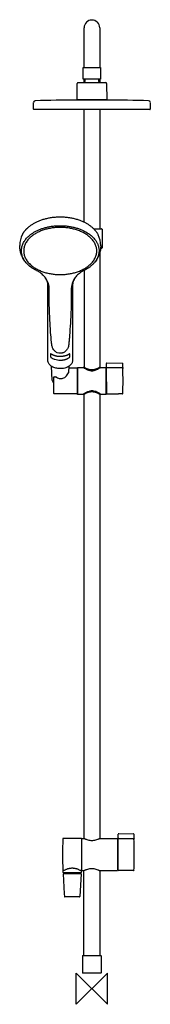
# Model space of a CAD drawing. Header units: millimetres. Extents: x -93 to 75, y -20 to 1247.
import ezdxf

# ---------------------------------------------------------------- set-up
doc = ezdxf.new("R2010")
doc.units = ezdxf.units.MM
doc.header["$MEASUREMENT"] = 0
doc.layers.add('ORIGIN', color=6, linetype='Continuous')
doc.layers.add('PLANNING', color=1, linetype='Continuous')

# ---------------------------------------------------------------- blocks, each defined once
blk = doc.blocks.new('130005_f')
at = {"layer": 'ORIGIN'}
for p, q in [((20, 20), (-20, -20)), ((-20, -20), (-20, 20)), ((-20, 20), (20, -20)), ((20, -20), (20, 20))]:
    blk.add_line(p, q, dxfattribs=at)
at = {"layer": 'PLANNING'}
for p, q in [((-10, 1191.5), (-10, 1236.4)), ((10, 1236.4), (10, 1185.4)), ((-10, 1185.4), (-10, 1191.5)), ((-11, 1185.4), (11, 1185.4)), ((-11, 1170.6), (-11, 1185.4)), ((11, 1185.4), (11, 1170.5)), ((-17.9, 1165.9), (17.9, 1165.9)), ((-11, 1170.6), (0, 1170.6)), ((-11, 1170.5), (-11, 1170.6)), ((-9, 1169.9), (-11, 1170.5)), ((-10, 1166.1), (-10, 1170.2)), ((-9, 1169.9), (-9, 1167.4)), ((0, 1170.6), (11, 1170.6)), ((11, 1170.5), (9, 1169.9)), ((9, 1167.4), (9, 1169.9)), ((10, 1170.2), (10, 1166.1)), ((-19, 1143.9), (-18.9, 1164.9)), ((18.9, 1164.9), (19, 1143.9)), ((-75, 1131.9), (-74.8, 1140.5)), ((19, 1143.9), (-19, 1143.9)), ((19, 1143.4), (-19, 1143.4)), ((-18, 1143.4), (-18, 1143.9)), ((18, 1143.9), (18, 1143.4)), ((72.9, 1142.5), (72.9, 1142.5)), ((74.8, 1140.5), (75, 1131.9)), ((74.5, 1131.4), (-74.5, 1131.4)), ((-10, 986.6), (-10, 1131.4)), ((10, 1131.4), (10, 977.8)), ((2.5, 977.8), (12.5, 977.8)), ((13, 977.3), (13, 953.3)), ((-92.7, 955.9), (-92.7, 956.3)), ((12.5, 952.8), (11.2, 952.8)), ((10, 946.7), (10, 799.5)), ((-60.6, 916), (-60.7, 916)), ((-10, 924.2), (-10, 799.5)), ((-56.5, 808.1), (-56.5, 904.8)), ((-54.8, 890.6), (-54.8, 900.4)), ((-26.5, 900.4), (-26.5, 890.6)), ((-24.9, 904.8), (-24.9, 808.3)), ((-53.2, 816.5), (-53.2, 813.5)), ((-51, 811.3), (-50.6, 811.1)), ((-30.7, 811.1), (-30.3, 811.3)), ((-28.2, 813.5), (-28.2, 816.5)), ((-50.9, 783.2), (-51.9, 800.9)), ((-48.4, 810.1), (-47.8, 809.9)), ((-29.4, 800.9), (-29.9, 792.7)), ((-29.6, 798.9), (-19.3, 798.9)), ((-19, 798.6), (-19, 765.6)), ((-19, 798.1), (-18.3, 798.1)), ((-18.3, 799), (-18.3, 765.2)), ((-11.1, 799.1), (-18.2, 799.1)), ((-11, 799), (-11.1, 799.1)), ((-11, 799.1), (-11, 799.5)), ((-10, 799.5), (-11, 799.5)), ((10, 799.5), (11, 799.5)), ((11, 799.5), (11, 799.1)), ((18.2, 799.1), (11.1, 799.1)), ((18.3, 765.2), (18.3, 799)), ((18.3, 798.1), (18.7, 798.1)), ((18.7, 798.4), (18.7, 804.6)), ((18.7, 780.7), (18.7, 798.5)), ((19.3, 805.2), (39.2, 805)), ((39.8, 799.3), (39.7, 804.5)), ((39.7, 804.5), (39.7, 804.5)), ((-49, 765.7), (-49, 786.9)), ((-48.5, 787.4), (-46.3, 787.4)), ((1.4, 795.1), (1.1, 795)), ((-19.3, 765.4), (-48.7, 765.4)), ((-18.3, 766.1), (-19, 766.1)), ((-18.2, 765.1), (-11.1, 765.1)), ((-11, 765.2), (-11, 764.8)), ((-10, 764.8), (-11, 764.8)), ((-10, 193.4), (-10, 764.8)), ((-3.1, 768.9), (-2.8, 769)), ((1, 769.2), (1.4, 769.2)), ((6.3, 767.8), (6.6, 767.7)), ((10, 765.9), (10.1, 765.8)), ((10, 764.8), (10, 193.4)), ((11, 764.8), (10, 764.8)), ((11, 765.3), (11.1, 765.1)), ((11, 764.8), (11, 765.2)), ((11.1, 765.1), (18.2, 765.1)), ((18.7, 766.1), (18.3, 766.1)), ((-13.9, 193.4), (-36.8, 193.2)), ((-13.3, 192.9), (-13.3, 152.7)), ((-13, 193.1), (-12.7, 193.4)), ((-13, 152.2), (-13, 193.1)), ((-12.7, 193.4), (-10.1, 193.4)), ((10.1, 193.4), (32.7, 193.4)), ((32.7, 193.4), (33, 193.1)), ((33, 193.1), (33, 152.2)), ((33.9, 193.8), (33.9, 199.1)), ((33.9, 193.8), (33.9, 192.8)), ((33.9, 152.5), (33.9, 192.8)), ((34.5, 199.7), (53.4, 199.5)), ((34.5, 193.3), (53.6, 193.2)), ((54.1, 192.5), (54.1, 192.5)), ((33.9, 189.5), (33, 189.5)), ((33, 152.2), (32.7, 152)), ((33, 155.9), (33.9, 155.9)), ((53.6, 152.1), (34.5, 152)), ((-36.8, 147.7), (-35.5, 122)), ((-25.3, 149.2), (-36.5, 149.2)), ((-36.3, 148.2), (-14.3, 148.2)), ((-35.6, 148.7), (-35.6, 148.9)), ((-34.7, 148.2), (-35.6, 148.7)), ((-35.6, 148.6), (-34.7, 148.2)), ((-14.1, 149.2), (-25.3, 149.2)), ((-13.8, 147.7), (-15.3, 118.7)), ((-15, 148.9), (-15, 148.2)), ((-13.8, 151.9), (-13.8, 149.5)), ((-10.3, 151.9), (-12.7, 151.9)), ((32.7, 151.9), (10.3, 151.9)), ((-35.5, 122), (-35.3, 118.7)), ((-35, 118.2), (-34.9, 118.2)), ((-15.8, 118.2), (-34.8, 118.2)), ((-12, 42.4), (-11.7, 42.7)), ((-12, 42.4), (-12, 20.5)), ((-11.3, 42.7), (11.7, 42.7)), ((-10.1, 42.7), (-10.3, 43)), ((10.3, 43), (10, 42.7)), ((11.7, 42.7), (12, 42.4)), ((12, 42.4), (12, 20.5)), ((-11.7, 20.2), (-12, 20.5)), ((2.9, 20.2), (-11.7, 20.2)), ((12, 20.5), (11.7, 20.2))]:
    blk.add_line(p, q, dxfattribs=at)
blk.add_lwpolyline([(-2.8, 795.3), (-3.1, 795.4), (-3.8, 795.6), (-4.2, 795.7), (-4.5, 795.8)], dxfattribs=at)
for centre, radius, start, end in [((0, 1236.4), 10, 0, 180), ((-17.9, 1164.9), 1, 90, 179.6), ((0, 1159.5), 12, 138.5904, 147.769), ((0, 1159.5), 12, 32.231, 41.4096), ((17.9, 1164.9), 1, 0.4, 90.1268), ((-72.8, 1140.5), 2, 91.8998, 179.0025), ((-19, -425.9), 1569.3, 90.0001, 91.9648), ((19, -426.7), 1570.1, 88.0358, 89.9993), ((72.8, 1140.5), 2, 1, 88.1277), ((-74.5, 1131.9), 0.5, 179, 270.2534), ((74.5, 1131.9), 0.502, 270, 0.7501), ((12.5, 977.3), 0.5, 0, 90.1761), ((-59.9, 955.7), 32.8, 154.1113, 178.2382), ((-20.2, 956), 31.6, 359.8352, 26.3819), ((-76.3, 956.2), 16.4, 178.1796, 179.6192), ((12.5, 953.3), 0.502, 270, 359.8239), ((-45.6, 821.4), 11.5, 233.8577, 241.7834), ((-43.6, 824.1), 14.8, 241.8604, 251.0461), ((-35.7, 821.4), 11.5, 298.2166, 306.1573), ((-40.4, 834.6), 25.7, 253.1898, 269.3784), ((-19.3, 798.6), 0.25, 359.9564, 89.9558), ((-18.2, 799), 0.102, 91.1136, 180), ((18.2, 799), 0.101, 359.3656, 89.4044), ((19.3, 804.6), 0.614, 91.3088, 180), ((39.2, 804.5), 0.488, 4.0844, 90.2631), ((39.3, 798.3), 0.497, 1.3932, 89.8052), ((-830.2, 782.1), 870.2, 358.9413, 1.056), ((-48.5, 786.9), 0.512, 91.4134, 179.8788), ((-46.3, 786.9), 0.5, 51.7222, 90), ((-33, 794.8), 3.46, 358.5112, 20.3718), ((0, 807.7), 12.7, 257.3902, 275.0515), ((-46.3, 783.5), 4.6, 183.2398, 197.8489), ((-45.5, 783.7), 5.4, 197.8489, 221.2728), ((16032.5, 773.2), 16013.8, 179.97306, 180.02694), ((-48.7, 765.7), 0.3, 180, 269.9985), ((-19.3, 765.6), 0.25, 270, 0.0877), ((-18.2, 765.2), 0.1, 178.7572, 270.0104), ((-0.1, 757.5), 11.8, 84.4609, 103.272), ((-0.8, 752), 17.3, 65.8236, 82.7802), ((-7.5, 737.5), 33.4, 58.3682, 64.8802), ((-14.6, 726), 46.8, 56.9604, 58.1502), ((18.2, 765.2), 0.102, 271.1186, 360), ((19.3, 765.7), 0.55, 180.0269, 269.8415), ((39.3, 765.8), 0.5, 270.4997, 358.7553), ((662.4, 172.7), 700, 178.37, 181.6427), ((-13.9, 192.9), 0.597, 4.3223, 90.4958), ((34.5, 199.1), 0.597, 89.5, 175.5209), ((34.5, 192.7), 0.598, 89.5498, 174.6309), ((53.4, 199), 0.5, 1.6777, 89.4999), ((53.6, 192.7), 0.499, 1.4371, 89.6511), ((-845.5, 172.7), 899.8, 359.9999, 1.2591), ((-13.4, 188.3), 0.4, 284.5021, 353.4186), ((-845.9, 172.7), 900.2, 358.7209, 359.9999), ((-37.1, 151.9), 0.3, 0.0018, 76.1735), ((-13.5, 151.9), 0.301, 112.6911, 179.9431), ((-13.8, 152.7), 0.502, 291.7637, 3.6279), ((-13.4, 157.1), 0.4, 8.5228, 75.5037), ((34.5, 152.5), 0.597, 184.4948, 270.4928), ((53.6, 152.6), 0.502, 270.4498, 358.6829), ((-36.5, 149.5), 0.299, 179.8285, 270.289), ((-36.3, 147.7), 0.502, 90, 179.7221), ((-35.9, 148.9), 0.3, 0.0025, 81.2041), ((-14.7, 148.9), 0.3, 93.905, 180), ((-14.3, 147.7), 0.5, 0.003, 90.1822), ((-13.5, 153.1), 1.19, 241.8122, 256.614), ((-14.1, 149.5), 0.3, 266.8887, 0.0815), ((-34.8, 118.7), 0.5, 182.8975, 271.0777), ((-15.8, 118.7), 0.5, 270.0003, 357.1474)]:
    blk.add_arc(centre, radius, start, end, dxfattribs=at)
for points, weights in [([(-81.1, 980.2), (-50, 1006.6), (-9.6, 986.3)], [1, 0.707106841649, 1]), ([(-89.4, 970), (-86.7, 975.6), (-81.1, 980.2)], [0.895066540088, 0.931524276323, 1]), ([(-40.7, 979.6), (-87.6, 979.6), (-87.6, 949.3)], [1, 0.707106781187, 1]), ([(-80.2, 969.2), (-49.9, 994.8), (-10.3, 975.1)], [1, 0.707107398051, 1]), ([(6.3, 949.3), (6.3, 979.6), (-40.7, 979.6)], [1, 0.707106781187, 1]), ([(-9.6, 986.3), (3.1, 979.9), (8.1, 970)], [1, 0.931271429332, 0.954150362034]), ([(-84.5, 934.2), (-99.9, 952.6), (-80.2, 969.2)], [0.88278342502, 0.788127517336, 1]), ([(-10.3, 975.1), (9.2, 965.5), (9.2, 949.6)], [1, 0.896872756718, 1]), ([(-87.6, 949.3), (-87.6, 918.9), (-40.7, 918.9)], [1, 0.707106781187, 1]), ([(-40.7, 918.9), (6.3, 918.9), (6.3, 949.3)], [1, 0.707106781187, 1]), ([(9.2, 949.6), (9.2, 941.4), (3.2, 934.2)], [1, 0.944155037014, 0.94879185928]), ([(-40.7, 813.4), (-47.5, 813.4), (-52.2, 816.5)], [1, 0.918079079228, 1]), ([(-29.2, 816.5), (-33.8, 813.4), (-40.7, 813.4)], [1, 0.918079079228, 1]), ([(-40.7, 808.8), (-35, 808.8), (-30.7, 811.1)], [1, 0.931725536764, 0.977253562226]), ([(18.7, 798.5), (18.8, 798.9), (19.3, 798.9)], [1, 0.769708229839, 1]), ([(-48.5, 787.4), (-48.5, 787.4), (-48.5, 787.4)], [0.947827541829, 0.965218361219, 1]), ([(-12.7, 193.4), (-12.7, 193.5), (-12.7, 193.4)], [0.942937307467, 0.934107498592, 0.926149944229]), ([(-11.7, 42.7), (-11.7, 42.7), (-11.3, 42.7)], [0.91270613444, 0.946627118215, 1]), ([(11.7, 20.2), (11.8, 20.2), (2.9, 20.2)], [0.92122110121, 0.754005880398, 1])]:
    blk.add_rational_spline(points, weights, degree=2, dxfattribs=at)
for points, knots in [([(-85.2, 935.2), (-85.8, 935.9), (-87, 937.5), (-89, 940.8), (-91.7, 946.7), (-92.7, 952.2), (-92.7, 955.9)], [0, 0, 0, 0, 2.90177, 5.791206, 11.426039, 22.395949, 22.395949, 22.395949, 22.395949]), ([(11.3, 955.9), (11.3, 955), (11.3, 953.2), (10.8, 949.6), (9.1, 943.2), (6.4, 938.3), (4.1, 935.3)], [181.72517, 181.72517, 181.72517, 181.72517, 184.441124, 187.154214, 192.646785, 203.927561, 203.927561, 203.927561, 203.927561]), ([(-70.9, 924), (-71.6, 924.3), (-72.9, 925), (-75.5, 926.5), (-79.6, 929.3), (-82.7, 932.1), (-84.5, 934.2)], [0, 0, 0, 0, 2.299222, 4.554832, 8.928726, 17.133055, 17.133055, 17.133055, 17.133055]), ([(3.2, 934.2), (2.7, 933.7), (1.8, 932.7), (-0.1, 930.8), (-4, 927.6), (-7.7, 925.3), (-10.4, 924)], [222.455883, 222.455883, 222.455883, 222.455883, 224.43266, 226.453345, 230.661529, 239.589046, 239.589046, 239.589046, 239.589046]), ([(-60.7, 916), (-61, 916.4), (-61.7, 917.2), (-63.2, 918.7), (-66.1, 921.2), (-68.9, 923), (-70.9, 923.9)], [191.858179, 191.858179, 191.858179, 191.858179, 193.425216, 195.023847, 198.249954, 204.870442, 204.870442, 204.870442, 204.870442]), ([(-54.8, 900.4), (-54.8, 905.1), (-56.3, 909.9), (-59.6, 914.7), (-60.1, 915.3), (-60.6, 916)], [191.2153225, 191.2153225, 191.2153225, 191.2153225, 191.7153226, 191.7153226, 191.7976018, 191.7976018, 191.7976018, 191.7976018]), ([(-56.5, 904.8), (-56.5, 905.3), (-56.5, 906.2), (-56.7, 908.1), (-57.6, 911.3), (-59, 913.8), (-60.1, 915.3)], [245.059452, 245.059452, 245.059452, 245.059452, 246.475874, 247.869894, 250.670209, 256.40671, 256.40671, 256.40671, 256.40671]), ([(-20.6, 916), (-21.2, 915.4), (-21.7, 914.7), (-25, 909.9), (-26.5, 905.1), (-26.5, 900.4)], [13.012159, 13.012159, 13.012159, 13.012159, 13.0953933, 13.0953933, 13.5954622, 13.5954622, 13.5954622, 13.5954622]), ([(-21.5, 914.9), (-21.7, 914.6), (-22.2, 913.8), (-23.2, 912.2), (-24.4, 909.3), (-24.9, 906.6), (-24.9, 904.8)], [0, 0, 0, 0, 1.385715, 2.76548, 5.488021, 10.861291, 10.861291, 10.861291, 10.861291]), ([(-10.4, 923.9), (-10.9, 923.7), (-11.9, 923.2), (-13.8, 922.1), (-16.9, 919.9), (-19.3, 917.7), (-20.6, 916)], [0, 0, 0, 0, 1.686803, 3.350038, 6.621084, 13.012159, 13.012159, 13.012159, 13.012159]), ([(-40.7, 817.6), (-42, 817.6), (-43.9, 818), (-46.1, 819.2), (-47.6, 820.4), (-48.9, 821.8), (-50.4, 824.2), (-51.2, 826.6), (-51.5, 828.6), (-51.6, 829.4), (-51.7, 830.6), (-52.1, 834.5), (-52.9, 843.5), (-53.6, 854.6), (-54.2, 866.2), (-54.7, 877.4), (-54.9, 885.6), (-54.8, 890.6)], [102.40846, 102.40846, 102.40846, 102.40846, 106.31758, 108.149262, 110.118156, 111.897356, 114.037399, 118.300603, 119.648894, 120.002184, 120.81131, 123.221819, 131.624825, 147.893867, 156.649555, 166.490305, 181.382436, 181.382436, 181.382436, 181.382436]), ([(-26.5, 890.6), (-26.5, 885.7), (-26.7, 874.3), (-27.5, 857.6), (-28.4, 843.9), (-29.1, 835.7), (-29.5, 831.8), (-29.7, 829.3), (-30, 827.1), (-30.5, 825.3), (-31.4, 823.4), (-32.5, 821.7), (-33.8, 820.3), (-35.3, 819.1), (-36.7, 818.4), (-37.9, 818), (-38.6, 817.8), (-39.2, 817.7), (-39.9, 817.6), (-40.3, 817.6), (-40.7, 817.6)], [23.428138, 23.428138, 23.428138, 23.428138, 38.089593, 57.568103, 73.681465, 79.083744, 82.24014, 85.421093, 86.597431, 88.924954, 91.005508, 92.891347, 94.94925, 96.845026, 98.663673, 99.552614, 100.509305, 101.024856, 101.389238, 102.40846, 102.40846, 102.40846, 102.40846]), ([(-52.2, 816.5), (-52.2, 816.6), (-52.3, 816.6), (-52.4, 816.7), (-52.5, 816.7), (-52.6, 816.8), (-52.9, 816.8), (-53.1, 816.8), (-53.2, 816.6), (-53.2, 816.5)], [33.145897, 33.145897, 33.145897, 33.145897, 33.4149, 33.452798, 33.504823, 33.609383, 33.957168, 34.182464, 34.421038, 34.421038, 34.421038, 34.421038]), ([(-53.2, 813.5), (-53.2, 813.5), (-53.1, 813.4), (-53.1, 813.1), (-52.9, 812.8), (-52.7, 812.6), (-52.6, 812.4), (-52.5, 812.3), (-52.4, 812.2), (-52.4, 812.2), (-52.4, 812.1)], [37.420225, 37.420225, 37.420225, 37.420225, 37.571463, 37.727586, 38.137172, 38.568864, 38.718847, 38.900855, 38.964809, 39.049225, 39.049225, 39.049225, 39.049225]), ([(-28.2, 816.5), (-28.2, 816.6), (-28.2, 816.6), (-28.2, 816.8), (-28.4, 816.8), (-28.6, 816.8), (-28.7, 816.8), (-28.8, 816.7), (-28.9, 816.7), (-29, 816.6), (-29.1, 816.6), (-29.2, 816.5)], [4.627861, 4.627861, 4.627861, 4.627861, 4.752997, 4.861785, 5.092496, 5.284703, 5.390302, 5.530286, 5.574515, 5.68663, 5.889809, 5.889809, 5.889809, 5.889809]), ([(-28.9, 812.1), (-28.9, 812.2), (-28.9, 812.2), (-28.8, 812.3), (-28.7, 812.4), (-28.6, 812.6), (-28.3, 812.9), (-28.2, 813.3), (-28.2, 813.5)], [0, 0, 0, 0, 0.082995, 0.145711, 0.32736, 0.477892, 0.935768, 1.628673, 1.628673, 1.628673, 1.628673]), ([(-40.7, 797.9), (-41.6, 797.9), (-43.6, 798), (-47.2, 798.7), (-51.3, 800.2), (-54.5, 802.9), (-55.9, 805.4), (-56.4, 806.9), (-56.5, 807.9), (-56.5, 808.1)], [127.962146, 127.962146, 127.962146, 127.962146, 130.902028, 133.785465, 139.153281, 143.809844, 145.875165, 147.85431, 148.630671, 148.630671, 148.630671, 148.630671]), ([(-24.9, 808.3), (-24.9, 807.9), (-24.9, 806.9), (-25.4, 805.3), (-26.9, 802.8), (-30.1, 800.2), (-35, 798.3), (-38.7, 797.9), (-40.7, 797.9)], [107.151757, 107.151757, 107.151757, 107.151757, 108.147592, 110.120314, 112.214302, 116.873684, 122.194242, 127.962146, 127.962146, 127.962146, 127.962146]), ([(-4.5, 795.8), (-4.8, 795.9), (-5.3, 796), (-6.3, 796.4), (-7.6, 797.1), (-8.9, 797.8), (-9.9, 798.4), (-10.3, 798.6), (-10.6, 798.8), (-10.8, 798.9), (-10.9, 799), (-11, 799)], [125.026702, 125.026702, 125.026702, 125.026702, 125.812647, 126.606754, 128.305571, 130.135684, 131.109845, 131.699753, 131.760602, 132.117013, 132.236722, 132.236722, 132.236722, 132.236722]), ([(10, 799.5), (9.8, 799.4), (9.5, 799.2), (9, 798.9), (8.3, 798.5), (6.9, 797.9), (4.8, 797.1), (2.4, 796.5), (0, 796.3), (-2.4, 796.5), (-4.8, 797.1), (-6.9, 797.9), (-8.4, 798.6), (-9.3, 799.1), (-9.8, 799.4), (-10, 799.5)], [0, 0, 0, 0, 0.60844, 1.262861, 1.651569, 3.047488, 5.74552, 8.333799, 10.60806, 12.883256, 15.472524, 18.171539, 19.56766, 20.593374, 21.220876, 21.220876, 21.220876, 21.220876]), ([(11.1, 799.1), (11, 799.1), (10.8, 799), (10.4, 798.7), (9.6, 798.2), (8.1, 797.3), (5.4, 795.9), (2.9, 795.2), (1.4, 795.1)], [108.359327, 108.359327, 108.359327, 108.359327, 108.679377, 109.06733, 110.023773, 111.472145, 114.35038, 118.999555, 118.999555, 118.999555, 118.999555]), ([(-46, 787.3), (-45.8, 787.2), (-44.9, 786.5), (-43.2, 785.5), (-40.8, 784.9), (-38.3, 785.1), (-35.9, 785.9), (-33.5, 787.5), (-31.5, 789.7), (-30.2, 791.8), (-29.6, 793.5), (-29.5, 794.3), (-29.5, 794.7)], [-0.831676, -0.831676, -0.831676, -0.831676, 0, 2.607043, 5.004004, 7.355923, 9.798771, 12.753392, 15.849661, 18.77603, 20.05872, 21.180229, 21.180229, 21.180229, 21.180229]), ([(-11.1, 765.1), (-11, 765.2), (-10.8, 765.3), (-10.6, 765.5), (-10.3, 765.7), (-9.8, 766), (-8.6, 766.7), (-6.4, 767.9), (-4.4, 768.6), (-3.1, 768.9)], [180.704823, 180.704823, 180.704823, 180.704823, 181.028274, 181.384443, 181.445263, 182.157183, 183.330528, 185.618316, 189.563515, 189.563515, 189.563515, 189.563515]), ([(10, 764.8), (9.8, 764.9), (9.5, 765.1), (9, 765.4), (8.3, 765.7), (6.9, 766.4), (4.8, 767.2), (2.4, 767.8), (0, 768), (-2.4, 767.8), (-4.8, 767.2), (-6.9, 766.4), (-8.4, 765.6), (-9.3, 765.2), (-9.8, 764.9), (-10, 764.8)], [0, 0, 0, 0, 0.60844, 1.262861, 1.651569, 3.047488, 5.74552, 8.333799, 10.60806, 12.883256, 15.472524, 18.171539, 19.56766, 20.593374, 21.220876, 21.220876, 21.220876, 21.220876]), ([(-36.8, 193.2), (-36.9, 193.2), (-37, 193.2), (-37.2, 193.2), (-37.3, 193), (-37.3, 192.9), (-37.3, 192.8), (-37.3, 192.8)], [83.6511484, 83.6511484, 83.6511484, 83.6511484, 83.8820804, 84.0577392, 84.2331346, 84.3346412, 84.4614886, 84.4614886, 84.4614886, 84.4614886]), ([(-10.1, 193.4), (-9.9, 193.4), (-9.5, 193.1), (-8.6, 192.8), (-7.1, 192.1), (-4.3, 191.2), (0, 190.6), (4.3, 191.2), (7.1, 192.1), (8.6, 192.8), (9.4, 193.1), (9.8, 193.3), (10, 193.4), (10.1, 193.4)], [200.500127, 200.500127, 200.500127, 200.500127, 201.09072, 201.989335, 203.357275, 205.890192, 211.024075, 216.159897, 218.695169, 219.994129, 220.943741, 221.288954, 221.54801, 221.54801, 221.54801, 221.54801]), ([(-37.3, 152.6), (-37.3, 152.6), (-37.3, 152.5), (-37.3, 152.3), (-37.2, 152.2), (-37.1, 152.2), (-37.1, 152.2), (-37, 152.2)], [124.5901759, 124.5901759, 124.5901759, 124.5901759, 124.7744599, 124.9206953, 125.048385, 125.116127, 125.1866596, 125.1866596, 125.1866596, 125.1866596]), ([(-36.5, 152), (-36, 152.3), (-35.1, 152.8), (-33.7, 153.5), (-32.2, 154.1), (-30.8, 154.6), (-29.4, 154.9), (-28.3, 155.2), (-27.3, 155.3), (-26.4, 155.4), (-25.7, 155.4), (-25.3, 155.4)], [1.457579, 1.457579, 1.457579, 1.457579, 3.113455, 4.718716, 6.237931, 7.750137, 9.18764, 10.54776, 11.277837, 11.998018, 13.32134, 13.32134, 13.32134, 13.32134]), ([(-25.3, 155.4), (-24.9, 155.4), (-24.2, 155.4), (-23.3, 155.3), (-22.3, 155.2), (-21.2, 154.9), (-19.8, 154.6), (-18.4, 154.1), (-17, 153.5), (-15.5, 152.8), (-14.6, 152.3), (-14.1, 152)], [27.341672, 27.341672, 27.341672, 27.341672, 28.662827, 29.383749, 30.113535, 31.471891, 32.906548, 34.289254, 35.93266, 37.535581, 39.189854, 39.189854, 39.189854, 39.189854]), ([(-10.4, 151.9), (-10.1, 152.1), (-9.6, 152.4), (-8.6, 152.8), (-7.1, 153.4), (-4.3, 154.3), (0, 155), (4.3, 154.3), (7.1, 153.4), (8.6, 152.8), (9.4, 152.4), (9.9, 152.2), (10.2, 152), (10.4, 151.9)], [200.169526, 200.169526, 200.169526, 200.169526, 201.09072, 201.989335, 203.357275, 205.890192, 211.024075, 216.159897, 218.695169, 219.994129, 220.943741, 221.288954, 221.904595, 221.904595, 221.904595, 221.904595])]:
    blk.add_open_spline(points, degree=3, knots=knots, dxfattribs=at)
for points in [[(39.4, 798.8), (29.3, 798.9), (19.3, 798.9)], [(39.8, 799.3), (39.8, 798.8), (39.9, 798.2)], [(39.4, 765.3), (29.3, 765.2), (19.2, 765.1)], [(53.9, 199), (54, 195.8), (54.1, 192.5)], [(-12.7, 151.9), (-12.9, 152.1), (-13, 152.2)], [(-36.8, 151.9), (-36.7, 151.9), (-36.5, 152)], [(-36.8, 149.5), (-36.8, 150.7), (-36.8, 151.9)], [(-10.4, 43), (-10.4, 97.5), (-10.4, 151.9)], [(10.3, 151.9), (10.3, 97.5), (10.3, 43)]]:
    blk.add_open_spline(points, degree=2, dxfattribs=at)

msp = doc.modelspace()

# ---------------------------------------------------------------- block references
msp.add_blockref('130005_f', (0, 0))

doc.saveas('drawing.dxf')
